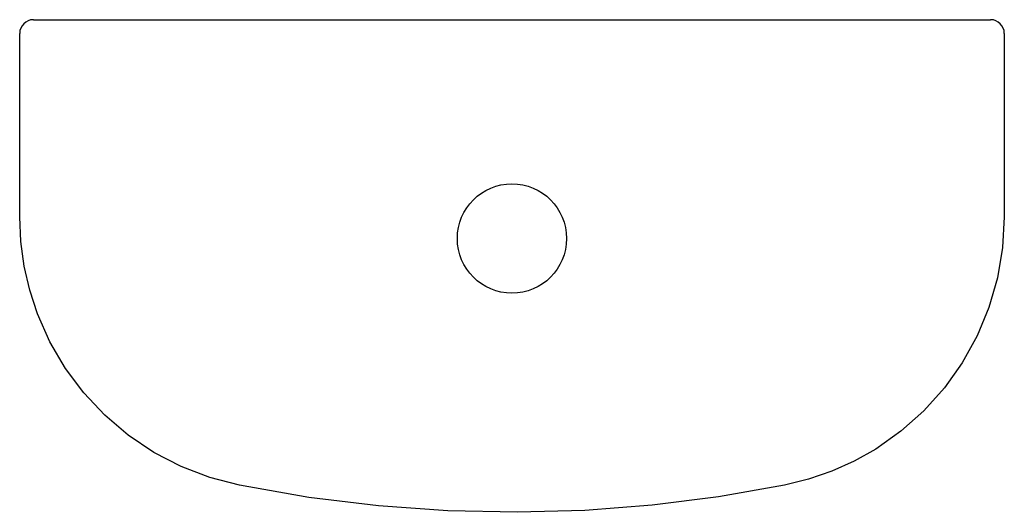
# Model space of a CAD drawing. Header units: millimetres. Extents: x -0.18 to 0.18, y -0.18 to 0.
import ezdxf

# ---------------------------------------------------------------- set-up
doc = ezdxf.new("R2010")
doc.units = ezdxf.units.MM
doc.layers.add('BLOCKS', color=3, linetype='Continuous')

msp = doc.modelspace()

# ---------------------------------------------------------------- linework, layer by layer
at = {"layer": 'BLOCKS', "linetype": 'Continuous'}
for p, q in [((-0.175, 0), (-0.1507, 0)), ((-0.1507, 0), (0.1507, 0)), ((0.1507, 0), (0.175, 0)), ((-0.18, -0.07207), (-0.18, -0.005)), ((0.18, -0.005), (0.18, -0.07207))]:
    msp.add_line(p, q, dxfattribs=at)
for points in [[(-0.09963, -0.17012), (-0.11049, -0.1673), (-0.12101, -0.16327), (-0.13097, -0.1581), (-0.14029, -0.15184), (-0.14888, -0.14456), (-0.15657, -0.13639), (-0.16329, -0.1274), (-0.16898, -0.11768), (-0.17354, -0.10742), (-0.17634, -0.09886), (-0.17836, -0.09004), (-0.17959, -0.08107), (-0.18, -0.07207)], [(0.18, -0.07207), (0.17936, -0.08328), (0.17747, -0.09438), (0.17436, -0.10517), (0.17005, -0.11554), (0.16459, -0.12539), (0.15809, -0.13454), (0.15059, -0.14289), (0.14217, -0.15038), (0.13301, -0.15687), (0.12516, -0.16128), (0.11691, -0.16499), (0.10837, -0.16795), (0.09963, -0.17012)], [(0.09963, -0.17012), (0.07554, -0.17435), (0.05128, -0.1774), (0.02666, -0.1793), (0.00198, -0.18), (-0.02345, -0.17946), (-0.04882, -0.17765), (-0.07432, -0.17453), (-0.09963, -0.17012)]]:
    msp.add_lwpolyline(points, dxfattribs=at)
at = {"layer": 'BLOCKS'}
msp.add_circle((-0.00001, -0.07995), 0.01997, dxfattribs=at)
at = {"layer": 'BLOCKS', "linetype": 'Continuous'}
for centre, start, end in [((-0.175, -0.005), 90, 180), ((0.175, -0.005), 0, 90)]:
    msp.add_arc(centre, 0.005, start, end, dxfattribs=at)

doc.saveas('drawing.dxf')
